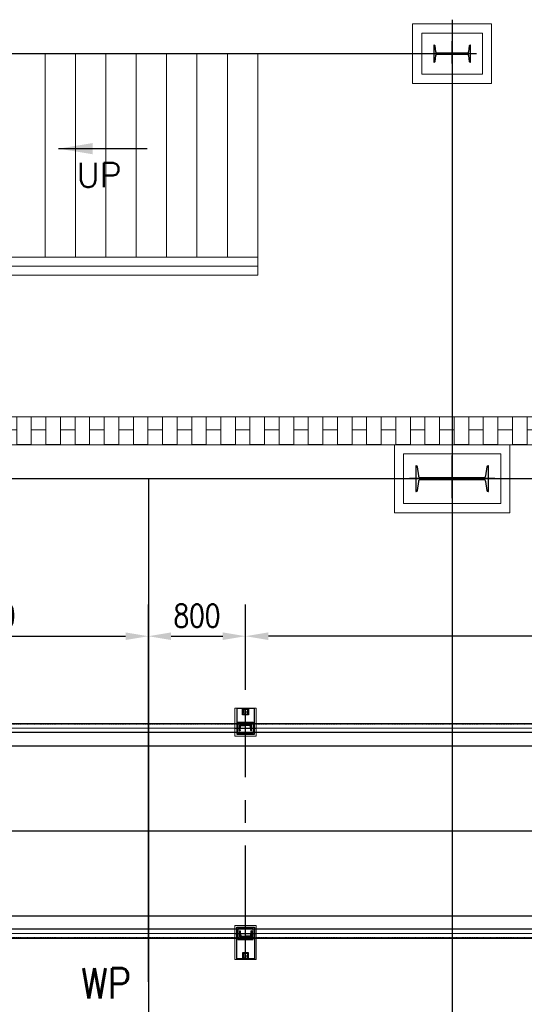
# Model space of a CAD drawing. Header units: inches. Extents: x -204116 to 930598, y -391373 to 256461.
# Tile 139 of 225: x 363162 to 367315, y -204703 to -196594. Entities that reach past the tile are written whole.
import ezdxf
from ezdxf.lldxf.tags import DXFTag

# ---------------------------------------------------------------- set-up
doc = ezdxf.new("R2010")
doc.units = ezdxf.units.IN
doc.header["$LTSCALE"] = 10
doc.header["$MEASUREMENT"] = 0
doc.header["$PDMODE"] = 1
doc.header["$PDSIZE"] = 1000
for name, pattern in [('CENTER', [2, 1.25, -0.25, 0.25, -0.25]), ('CONTINOUS', [0]), ('HIDDEN', [0.375, 0.25, -0.125])]:
    doc.linetypes.add(name, pattern=pattern)
doc.layers.get('Defpoints').update_dxf_attribs({"lineweight": 25})
doc.layers.add('BELT', color=4, linetype='Continuous')
doc.layers.add('EQP', color=71, linetype='Continuous')
for name, color, linetype, lineweight in [('cen', 2, 'CENTER2', 25), ('CENTER', 2, 'CENTER', 25), ('CTEXT2', 3, 'Continuous', 25), ('HIDDEN', 1, 'HIDDEN', 25), ('HIDEN', 8, 'CONTINOUS', 9), ('OBJECT', 7, 'Continuous', 25), ('TEXT', 3, 'Continuous', 25)]:
    doc.layers.add(name, color=color, linetype=linetype, lineweight=lineweight)
doc.styles.add('MIC', font='romans.shx', dxfattribs={"width": 0.8})
doc.styles.add('romans', font='romans.shx', dxfattribs={"width": 0.8})
doc.styles.get("Standard").update_dxf_attribs({"font": 'simplex.shx'})
tags = doc.linetypes.add('CENTER2', pattern=[1.125, 0.75, -0.125, 0.125, -0.125]).pattern_tags.tags
tags[10:11] = [DXFTag(74, 4), DXFTag(75, 0), DXFTag(340, '0'), DXFTag(46, 1.0), DXFTag(50, 0.0), DXFTag(44, 0.0), DXFTag(45, 0.0)]
tags[8:9] = [DXFTag(74, 4), DXFTag(75, 0), DXFTag(340, '0'), DXFTag(46, 1.0), DXFTag(50, 0.0), DXFTag(44, 0.0), DXFTag(45, 0.0)]
tags[6:7] = [DXFTag(74, 4), DXFTag(75, 0), DXFTag(340, '0'), DXFTag(46, 1.0), DXFTag(50, 0.0), DXFTag(44, 0.0), DXFTag(45, 0.0)]
tags[4:5] = [DXFTag(74, 4), DXFTag(75, 0), DXFTag(340, '0'), DXFTag(46, 1.0), DXFTag(50, 0.0), DXFTag(44, 0.0), DXFTag(45, 0.0)]
doc.dimstyles.new('1_75', dxfattribs={"dimscale": 75, "dimtxt": 2.5, "dimasz": 2.5, "dimexe": 1, "dimexo": 2, "dimgap": 1, "dimtad": 1, "dimtoh": 1, "dimdec": 0, "dimzin": 9, "dimdsep": 46, "dimtxsty": 'MIC', "dimcen": 2.5, "dimclrd": 1, "dimclre": 1, "dimclrt": 256, "dimadec": 0, "dimazin": 0, "dimtfac": 1, "dimtdec": 0, "dimtmove": 2, "dimatfit": 3, "dimfxl": 1, "dimlwd": -1, "dimlwe": -1, "dimarcsym": 0})
doc.dimstyles.new('DIM 100', dxfattribs={"dimtxt": 280, "dimasz": 280, "dimexe": 100, "dimexo": 100, "dimgap": 50, "dimtad": 1, "dimdec": 0, "dimzin": 13, "dimdsep": 46, "dimtxsty": 'Standard', "dimcen": 0, "dimdle": 200, "dimclrd": 252, "dimclre": 20, "dimclrt": 121, "dimadec": 0, "dimazin": 0, "dimtfac": 1.111111, "dimtdec": 0, "dimtix": 1, "dimtmove": 2, "dimatfit": 3, "dimfxl": 1, "dimtolj": 1, "dimtzin": 13, "dimlwd": -1, "dimlwe": -1, "dimarcsym": 0})

# ---------------------------------------------------------------- blocks, each defined once
blk = doc.blocks.new('ss')
for p, q in [((1740804.4, -1566403.1, 1912505.1), (1740804.4, -1566453.1, 1912505.1)), ((1740854.4, -1566403.1, 1912505.1), (1740804.4, -1566403.1, 1912505.1)), ((1740809.4, -1566421.3, 1912505.1), (1740809.4, -1566453.1, 1912505.1)), ((1740852.3, -1566408.7, 1912505.1), (1740817.5, -1566412.4, 1912505.1)), ((1740854.4, -1566403.1, 1912505.1), (1740854.4, -1566406.3, 1912505.1)), ((1742500.4, -1566403.1, 1912505.1), (1742500.4, -1566406.3, 1912505.1)), ((1742500.4, -1566403.1, 1912505.1), (1742550.4, -1566403.1, 1912505.1)), ((1742502.6, -1566408.7, 1912505.1), (1742537.4, -1566412.4, 1912505.1)), ((1742545.4, -1566421.3, 1912505.1), (1742545.4, -1566453.1, 1912505.1)), ((1742550.4, -1566403.1, 1912505.1), (1742550.4, -1566453.1, 1912505.1)), ((1740804.4, -1566503.1, 1912505.1), (1740804.4, -1566453.1, 1912505.1)), ((1740854.4, -1566503.1, 1912505.1), (1740804.4, -1566503.1, 1912505.1)), ((1740809.4, -1566485, 1912505.1), (1740809.4, -1566453.1, 1912505.1)), ((1740852.3, -1566497.6, 1912505.1), (1740817.5, -1566493.9, 1912505.1)), ((1740854.4, -1566503.1, 1912505.1), (1740854.4, -1566500, 1912505.1)), ((1742500.4, -1566503.1, 1912505.1), (1742500.4, -1566500, 1912505.1)), ((1742500.4, -1566503.1, 1912505.1), (1742550.4, -1566503.1, 1912505.1)), ((1742502.6, -1566497.6, 1912505.1), (1742537.4, -1566493.9, 1912505.1)), ((1742545.4, -1566485, 1912505.1), (1742545.4, -1566453.1, 1912505.1)), ((1742550.4, -1566503.1, 1912505.1), (1742550.4, -1566453.1, 1912505.1))]:
    blk.add_line(p, q)
at = {"elevation": 1912505.1}
for points in [[(1740882.4, -1566525.6), (1740671.1, -1566525.6), (1740671.1, -1566380.6), (1740882.4, -1566380.6)], [(1740672.2, -1566478.1), (1740722.2, -1566478.1), (1740722.2, -1566428.1), (1740672.2, -1566428.1)], [(1742472.4, -1566525.6), (1742732.7, -1566525.6), (1742732.7, -1566380.6), (1742472.4, -1566380.6)], [(1742731.6, -1566478.1), (1742681.6, -1566478.1), (1742681.6, -1566428.1), (1742731.6, -1566428.1)]]:
    blk.add_lwpolyline(points, close=True, dxfattribs=at)
at = {"linetype": 'Continuous', "elevation": 1912505.1}
for points in [[(1740872.4, -1566515.6), (1740872.4, -1566390.6), (1740782.4, -1566390.6), (1740782.4, -1566515.6)], [(1742482.4, -1566515.6), (1742482.4, -1566390.6), (1742572.4, -1566390.6), (1742572.4, -1566515.6)]]:
    blk.add_lwpolyline(points, close=True, dxfattribs=at)
for centre in [(1740697.2, -1566453.1, 1912505.1), (1742706.6, -1566453.1, 1912505.1)]:
    blk.add_circle(centre, 20.8)
for centre, radius, start, end in [((1740818.4, -1566421.3, 1912505.1), 9, 96, 180), ((1740852, -1566406.3, 1912505.1), 2.4, 276, 0), ((1742502.8, -1566406.3, 1912505.1), 2.4, 180, 264), ((1742536.4, -1566421.3, 1912505.1), 9, 360, 84), ((1740818.4, -1566485, 1912505.1), 9, 180, 264), ((1740852, -1566500, 1912505.1), 2.4, 0, 84), ((1742502.8, -1566500, 1912505.1), 2.4, 96, 180), ((1742536.4, -1566485, 1912505.1), 9, 276, 360)]:
    blk.add_arc(centre, radius, start, end)
at = {"layer": 'CENTER', "ltscale": 75}
for p, q in [((1740697.2, -1566428.1, 1912505.1), (1740697.2, -1566478.1, 1912505.1)), ((1740832.4, -1566365.6, 1912505.1), (1740832.4, -1566540.6, 1912505.1)), ((1740832.4, -1566365.6, 1912505.1), (1740832.4, -1566540.6, 1912505.1)), ((1742522.4, -1566365.6, 1912505.1), (1742522.4, -1566540.6, 1912505.1)), ((1742522.4, -1566365.6, 1912505.1), (1742522.4, -1566540.6, 1912505.1)), ((1742706.6, -1566428.1, 1912505.1), (1742706.6, -1566478.1, 1912505.1)), ((1742736.4, -1566453.1, 1912505.1), (1740667.5, -1566453.1, 1912505.1))]:
    blk.add_line(p, q, dxfattribs=at)
at = {"layer": 'HIDEN', "color": 8, "ltscale": 25, "elevation": 1912505.1}
for points in [[(1740897.4, -1566540.6), (1740667.5, -1566540.6), (1740667.5, -1566365.6), (1740897.4, -1566365.6)], [(1742457.4, -1566540.6), (1742736.4, -1566540.6), (1742736.4, -1566365.6), (1742457.4, -1566365.6)]]:
    blk.add_lwpolyline(points, close=True, dxfattribs=at)
blk = doc.blocks.new('MB 600')
at = {"layer": 'cen'}
for p, q in [((1434932.6, -1594060.7, -4420572.3), (1434932.6, -1594410.7, -4420572.3)), ((1434582.6, -1594220.1, -4420572.3), (1435282.6, -1594220.1, -4420572.3))]:
    blk.add_line(p, q, dxfattribs=at)
at = {"layer": 'EQP', "color": 3, "ltscale": 0.05, "elevation": -4420572.3}
blk.add_lwpolyline([(1434632.6, -1594115.1), (1434632.6, -1594325.1), (1434637.3, -1594325.1, 0.373885), (1434647.2, -1594316.5), (1434657.4, -1594243.3, -0.373885), (1434677.2, -1594226.1), (1435188, -1594226.1, -0.373885), (1435207.8, -1594243.3), (1435218.1, -1594316.5, 0.373885), (1435228, -1594325.1), (1435232.6, -1594325.1), (1435232.6, -1594115.1), (1435227.9, -1594115.1, 0.373885), (1435218, -1594123.7), (1435207.8, -1594196.8, -0.373885), (1435188, -1594214.1), (1434677.2, -1594214.1, -0.373885), (1434657.4, -1594196.9), (1434647.2, -1594123.7, 0.373885), (1434637.2, -1594115.1)], format="xyb", close=True, dxfattribs=at)
blk = doc.blocks.new('MB 500')
at = {"layer": 'cen'}
for p, q in [((1444932.8, -1597638.3, -4420572.3), (1444932.8, -1597822.1, -4420572.3)), ((1444732.8, -1597719.6, -4420572.3), (1445132.8, -1597719.6, -4420572.3))]:
    blk.add_line(p, q, dxfattribs=at)
at = {"layer": 'EQP', "color": 3, "ltscale": 0.05, "elevation": -4420572.3}
blk.add_lwpolyline([(1444782.8, -1597649.6), (1444782.8, -1597789.6), (1444785.1, -1597789.6, 0.373885), (1444792.1, -1597783.6), (1444798.8, -1597735.5, -0.373885), (1444812.7, -1597723.4), (1445052.9, -1597723.4, -0.373885), (1445066.7, -1597735.5), (1445073.5, -1597783.6, 0.373885), (1445080.4, -1597789.6), (1445082.8, -1597789.6), (1445082.8, -1597649.6), (1445080.4, -1597649.6, 0.373885), (1445073.5, -1597655.6), (1445066.7, -1597703.7, -0.373885), (1445052.9, -1597715.7), (1444812.7, -1597715.7, -0.373885), (1444798.8, -1597703.7), (1444792.1, -1597655.6, 0.373885), (1444785.1, -1597649.6)], format="xyb", close=True, dxfattribs=at)
blk = doc.blocks.new('*D511')
at = {"color": 1, "transparency": 16777216}
for p, q in [((361521, -201889.3), (361521, -201409.2)), ((364221, -204518.9), (364221, -201409.2)), ((361708.5, -201671.7), (364033.5, -201671.7))]:
    blk.add_line(p, q, dxfattribs=at)
for points in [[(361708.5, -201640.4), (361708.5, -201702.9), (361521, -201671.7)], [(364033.5, -201640.4), (364033.5, -201702.9), (364221, -201671.7)]]:
    blk.add_solid(points, dxfattribs=at)
at = {"layer": 'Defpoints', "color": 0, "transparency": 16777216}
for p in [(364221, -201671.7), (361521, -202039.3, -2509174), (364221, -204668.9, -2509173.7)]:
    blk.add_point(p, dxfattribs=at)
at = {"transparency": 16777216, "insert": (362871, -201502.9), "char_height": 187.5, "attachment_point": 5, "style": 'MIC'}
blk.add_mtext('2700', dxfattribs=at)
blk = doc.blocks.new('*D512')
at = {"color": 1, "transparency": 16777216}
for p, q in [((364221, -204518.9), (364221, -201409.2)), ((365021, -202114.3), (365021, -201409.2)), ((364408.5, -201671.7), (364833.5, -201671.7))]:
    blk.add_line(p, q, dxfattribs=at)
for points in [[(364408.5, -201640.4), (364408.5, -201702.9), (364221, -201671.7)], [(364833.5, -201640.4), (364833.5, -201702.9), (365021, -201671.7)]]:
    blk.add_solid(points, dxfattribs=at)
at = {"layer": 'Defpoints', "color": 0, "transparency": 16777216}
for p in [(365021, -201671.7), (365021, -202264.3, -2509176.5), (364221, -204668.9, -2509173.7)]:
    blk.add_point(p, dxfattribs=at)
at = {"transparency": 16777216, "insert": (364621, -201502.9), "char_height": 187.5, "attachment_point": 5, "style": 'MIC'}
blk.add_mtext('800', dxfattribs=at)
blk = doc.blocks.new('*D513')
at = {"color": 1, "transparency": 16777216}
for p, q in [((365021, -202114.3), (365021, -201409.2)), ((372521, -202114.3), (372521, -201409.2)), ((372333.5, -201671.7), (365208.5, -201671.7))]:
    blk.add_line(p, q, dxfattribs=at)
for points in [[(365208.5, -201640.4), (365208.5, -201702.9), (365021, -201671.7)], [(372333.5, -201640.4), (372333.5, -201702.9), (372521, -201671.7)]]:
    blk.add_solid(points, dxfattribs=at)
at = {"layer": 'Defpoints', "color": 0, "transparency": 16777216}
for p in [(365021, -201671.7), (365021, -202264.3, -2509176.5), (372521, -202264.3, -2509176.5)]:
    blk.add_point(p, dxfattribs=at)
at = {"transparency": 16777216, "insert": (368771, -201502.9), "char_height": 187.5, "attachment_point": 5, "style": 'MIC'}
blk.add_mtext('3 @ 2500 = 7500', dxfattribs=at)

msp = doc.modelspace()

# ---------------------------------------------------------------- hatches: boundary and pattern name
at = {"layer": 'HIDEN', "ltscale": 25}
h = msp.add_hatch(dxfattribs=at)
h.set_pattern_fill('AR-B816', color=8, scale=15, angle=270, style=0)
h.set_pattern_definition([(270, (-1635342.63, 1621986.56), (120, -2e-14), []), (0, (-1635342.63, 1621986.56), (120, 120), [120, -120])])
h.paths.add_polyline_path([(360016, -208704.1), (360246, -208704.1), (360246, -209654.4), (372196, -209654.4), (372196, -208704.1), (372426, -208704.1), (372426, -209884.4), (360016, -209884.4)])
h.paths.add_polyline_path([(360016, -201044.4), (360246, -201044.4), (360246, -200094.4), (368746, -200094.4), (368746, -199864.4), (360016, -199864.4)])
h.paths.add_polyline_path([(372426, -201044.4), (372196, -201044.4), (372196, -200094.4), (371246, -200094.4), (371246, -199864.4), (372426, -199864.4)])

# ---------------------------------------------------------------- linework, layer by layer
at = {"color": 1, "ltscale": 500}
for p, q in [((366721, -196594.4, -5.2), (366721, -209374.3, -5.2)), ((366721, -196874.3, -5.2), (360721, -196874.3, -5.2)), ((371421, -200374.3, -5.2), (360721, -200374.3, -5.2)), ((359027.3, -203274.3, -0.2), (373089.1, -203274.3, -0.4)), ((363203.6, -203274.3, -4.4), (373089.1, -203274.3, -4.6))]:
    msp.add_line(p, q, dxfattribs=at)
at = {"color": 1}
msp.add_line((364221, -200374.3, -3.2), (364221, -209374.3, -3.2), dxfattribs=at)
at = {"color": 1, "linetype": 'CENTER', "lineweight": 0, "ltscale": 0.5}
msp.add_line((351425, -203274.3), (540170.7, -203274.3), dxfattribs=at)
at = {"layer": 'BELT'}
for p, q in [((361261, -202574.3, -986610.2), (538627.2, -202574.3, -4139113.9)), ((361261, -203974.3, -985224.3), (538627.2, -203974.3, -4136595.8))]:
    msp.add_line(p, q, dxfattribs=at)
at = {"layer": 'cen', "linetype": 'CENTER2', "lineweight": 9, "ltscale": 0.01}
for p, q in [((362521.4, -202429.3), (536905, -202429.3)), ((362521.4, -204119.3, -1611881.4), (536905, -204119.3, -4127325.4))]:
    msp.add_line(p, q, dxfattribs=at)
at = {"layer": 'cen', "linetype": 'CENTER', "ltscale": 500}
for p, q in [((359027.3, -203274.3, -1.3), (364308.5, -203274.3, -2.9)), ((364221, -204668.9, -2), (364221, -205079.6, -2))]:
    msp.add_line(p, q, dxfattribs=at)
at = {"layer": 'HIDDEN', "lineweight": 9, "ltscale": 0.01}
for p, q in [((362521.4, -202395, -1611883.4), (536905, -202395, -4127327.5)), ((362521.4, -204153.6, -1611877.7), (536905, -204153.6, -4127321.5))]:
    msp.add_line(p, q, dxfattribs=at)
at = {"layer": 'HIDEN', "color": 8, "ltscale": 25}
for p, q in [((363371, -198549.4, -0.5), (363371, -196874.2, -0.5)), ((363621, -198549.4, -0.5), (363621, -196874.2, -0.5)), ((363871, -198549.4, -0.5), (363871, -196874.2, -0.5)), ((364121, -198549.4, -0.5), (364121, -196874.2, -0.5)), ((364371, -198549.4, -0.5), (364371, -196874.2, -0.5)), ((364621, -198549.4, -0.5), (364621, -196874.2, -0.5)), ((364871, -198549.4, -0.5), (364871, -196874.2, -0.5)), ((365121, -198699.4, -0.5), (365121, -196874.1, -0.5)), ((362321.2, -198549.4, -8841409.9), (365121, -198549.4, -8841409.9)), ((362321.2, -198624.4, -8841409.9), (365121, -198624.4, -8841409.9)), ((362321.2, -198699.4, -8841409.9), (365121, -198699.4, -8841409.9)), ((360016, -199864.4, -5.2), (368746, -199864.4, -5.2)), ((360246, -200094.4, -5.2), (368746, -200094.4, -5.2))]:
    msp.add_line(p, q, dxfattribs=at)
at = {"layer": 'HIDEN', "color": 8, "ltscale": 25, "elevation": -5.2}
for points in [[(367045.8, -197119.1), (366395.8, -197119.1), (366395.8, -196629.1), (367045.8, -196629.1)], [(366970.8, -197044.1), (366470.8, -197044.1), (366470.8, -196704.1), (366970.8, -196704.1)], [(367196, -200654.4), (366246, -200654.4), (366246, -200094.4), (367196, -200094.4)], [(367121, -200579.4), (366321, -200579.4), (366321, -200169.4), (367121, -200169.4)]]:
    msp.add_lwpolyline(points, close=True, dxfattribs=at)
at = {"layer": 'OBJECT'}
for p, q in [((362521.4, -202389.3, -1611881.3), (536905, -202389.3, -4127325.4)), ((536905, -202464.3, -4127325.4), (362521.4, -202464.3, -1611881.3)), ((536905, -204084.3, -4127321.5), (362521.4, -204084.3, -1611877.7)), ((362521.4, -204159.3, -1611877.7), (536905, -204159.3, -4127321.5))]:
    msp.add_line(p, q, dxfattribs=at)

# ---------------------------------------------------------------- block references
at = {"rotation": 180}
for name, p in [('MB 500', (1811653.8, -1794593.9, 4420569.1)), ('MB 500', (1811653.8, -1794593.9, 4420569.1)), ('MB 600', (1801653.6, -1794594.3, 4420567.1))]:
    msp.add_blockref(name, p, dxfattribs=at)
at = {"xscale": -1, "rotation": 90}
msp.add_blockref('ss', (-1201432.1, 1538403.2, -1912505.1), dxfattribs=at)

# ---------------------------------------------------------------- texts
at = {"layer": 'CTEXT2', "width": 0.85}
msp.add_text('WP', height=250, dxfattribs=at).set_placement((363668.5, -204654.6))
at = {"layer": 'TEXT', "style": 'romans'}
msp.add_text('UP', height=200, dxfattribs=at).set_placement((363632.4, -197973.8, 1756325.1))

# ---------------------------------------------------------------- dimensions: what is measured, and where the dimension line sits
dim = msp.add_linear_dim(base=(365021, -201671.7, 2509173.7), p1=(372521, -202264.3, -2.8), p2=(365021, -202264.3, -2.8), text='3 @ 2500 = <>', dimstyle='1_75', override={"dimexe": 3.5, "dimfxl": 0.18, "dimarcsym": 1})
dim.commit()
dim.dimension.update_dxf_attribs({"geometry": '*D513', "text_midpoint": (368771, -201502.9, 2509173.7)})
for base, p1, p2, picture, middle in [((364221, -201671.7, 2509173.7), (361521, -202039.3, -0.3), (364221, -204668.9), '*D511', (362871, -201502.9, 2509173.7)), ((365021, -201671.7, 2509173.7), (364221, -204668.9), (365021, -202264.3, -2.8), '*D512', (364621, -201502.9, 2509173.7))]:
    dim = msp.add_linear_dim(base=base, p1=p1, p2=p2, dimstyle='1_75', override={"dimexe": 3.5, "dimfxl": 0.18, "dimarcsym": 1})
    dim.commit()
    dim.dimension.update_dxf_attribs({"geometry": picture, "text_midpoint": middle})

# ---------------------------------------------------------------- leaders
msp.add_leader([(363482.3, -197656.5, 1756058.7), (364212.2, -197656.5, 1756058.7)], dimstyle='DIM 100', override={"dimgap": 0.625, "dimtad": 0, "dimfxl": 0.18})

doc.saveas('drawing.dxf')
